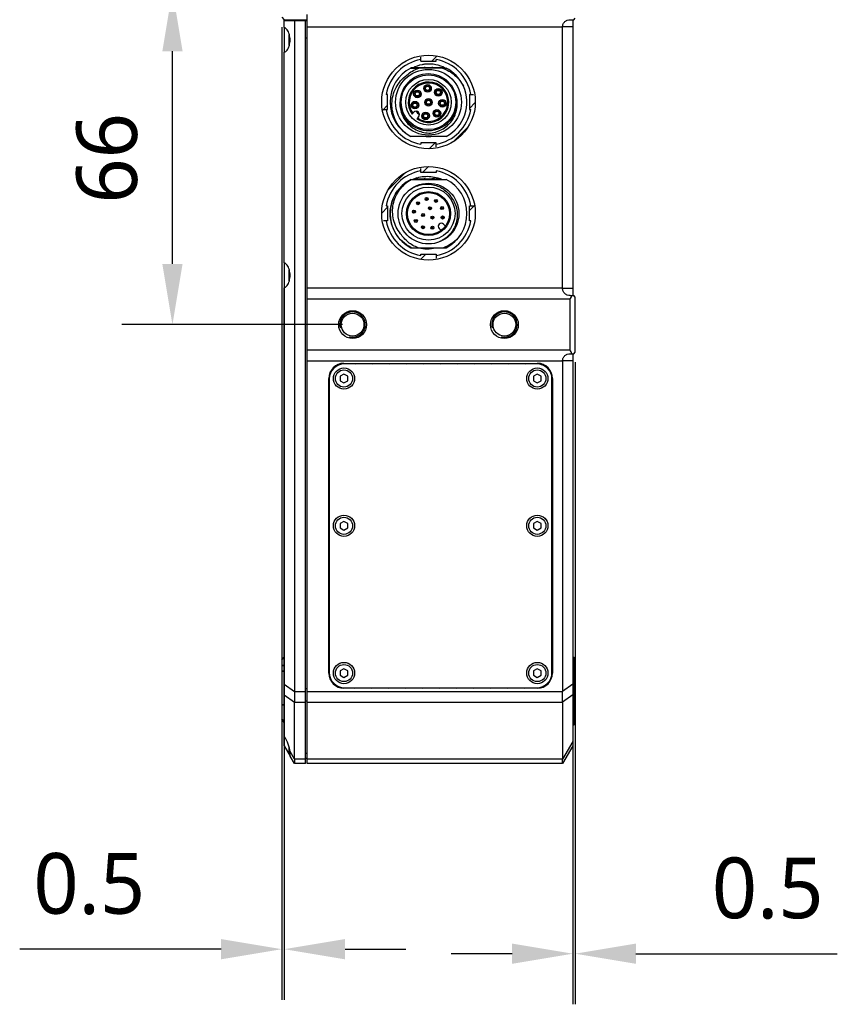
# Model space of a CAD drawing. Header units: millimetres. Extents: x 139 to 470, y 107 to 343.
# Tile 15 of 20: x 331 to 371, y 186 to 235. Entities that reach past the tile are written whole.
import ezdxf

# ---------------------------------------------------------------- set-up
doc = ezdxf.new("R2010")
doc.units = ezdxf.units.MM
doc.header["$LTSCALE"] = 32.67
doc.header["$PDMODE"] = 3
doc.header["$PDSIZE"] = 8
doc.layers.get('0').update_dxf_attribs({"linetype": 'CONTINUOUS'})
doc.layers.get('Defpoints').update_dxf_attribs({"linetype": 'CONTINUOUS'})
doc.layers.add('00_COMPONENTS', color=7, linetype='CONTINUOUS')
doc.layers.add('51__DRAFT_DIMS', color=7, linetype='CONTINUOUS')
doc.styles.get("Standard").update_dxf_attribs({"font": 'Roboto-Regular.ttf'})
doc.dimstyles.new('DIMSTYLE_3', dxfattribs={"dimtxt": 3, "dimasz": 3, "dimexe": 2.5, "dimexo": 0.5, "dimgap": 0.75, "dimtad": 1, "dimlfac": 4, "dimdsep": 46, "dimtxsty": 'STANDARD', "dimblk": '_FILLED', "dimblk1": '_FILLED', "dimblk2": '_FILLED', "dimcen": 0.09, "dimclrt": 3, "dimazin": 2, "dimtp": 0.1, "dimtm": 0.1, "dimtfac": 1, "dimtofl": 0, "dimtmove": 0, "dimatfit": 3, "dimldrblk": '_FILLED', "dimfxl": 1, "dimtolj": 1, "dimarcsym": 0})
doc.dimstyles.new('DIMSTYLE_4', dxfattribs={"dimtxt": 3, "dimasz": 3, "dimexe": 2.5, "dimexo": 0.5, "dimgap": 0.75, "dimtad": 1, "dimlfac": 4, "dimdsep": 46, "dimtxsty": 'STANDARD', "dimblk": '_FILLED', "dimblk1": '_FILLED', "dimblk2": '_FILLED', "dimcen": 0.09, "dimclrt": 3, "dimazin": 2, "dimtp": 0.3, "dimtm": 0.3, "dimtfac": 1, "dimtofl": 0, "dimtmove": 0, "dimatfit": 3, "dimldrblk": '_FILLED', "dimfxl": 1, "dimtolj": 1, "dimarcsym": 0})

# ---------------------------------------------------------------- blocks, each defined once
blk = doc.blocks.new('_FILLED')
at = {"color": 0, "linetype": 'ByBlock'}
blk.add_solid([(0, 0), (-1, 0.167), (-1, -0.167)], dxfattribs=at)
blk = doc.blocks.new('*D18')
at = {"layer": '51__DRAFT_DIMS', "color": 0, "lineweight": -2}
for p, q in [((343.745, 234.283), (343.745, 186.243)), ((343.87, 222.145), (343.87, 186.243)), ((340.745, 188.743), (330.799, 188.743)), ((346.87, 188.743), (349.87, 188.743))]:
    blk.add_line(p, q, dxfattribs=at)
at = {"layer": 'Defpoints', "color": 0}
for p in [(343.745, 234.783), (343.87, 222.645), (343.87, 188.743)]:
    blk.add_point(p, dxfattribs=at)
at = {"layer": '51__DRAFT_DIMS', "color": 0, "linetype": 'ByBlock', "lineweight": -2, "xscale": 3, "yscale": 3, "zscale": 3}
blk.add_blockref('_FILLED', (343.745, 188.743), dxfattribs=at)
at = {"layer": '51__DRAFT_DIMS', "color": 0, "linetype": 'ByBlock', "lineweight": -2, "xscale": 3, "yscale": 3, "zscale": 3, "rotation": 180}
blk.add_blockref('_FILLED', (343.87, 188.743), dxfattribs=at)
at = {"layer": '51__DRAFT_DIMS', "color": 3, "insert": (336.995, 193.493), "char_height": 3, "attachment_point": 3, "line_spacing_factor": 0.9}
blk.add_mtext('\\A1;0.5', dxfattribs=at)
blk = doc.blocks.new('*D19')
at = {"layer": '51__DRAFT_DIMS', "color": 0, "lineweight": -2}
for p, q in [((358.245, 217.733), (358.245, 186.02)), ((358.12, 201.328), (358.12, 186.02)), ((355.12, 188.52), (352.12, 188.52)), ((361.245, 188.52), (371.191, 188.52))]:
    blk.add_line(p, q, dxfattribs=at)
at = {"layer": 'Defpoints', "color": 0}
for p in [(358.245, 218.233), (358.12, 201.828), (358.12, 188.52)]:
    blk.add_point(p, dxfattribs=at)
at = {"layer": '51__DRAFT_DIMS', "color": 0, "linetype": 'ByBlock', "lineweight": -2, "xscale": 3, "yscale": 3, "zscale": 3}
blk.add_blockref('_FILLED', (358.12, 188.52), dxfattribs=at)
at = {"layer": '51__DRAFT_DIMS', "color": 0, "linetype": 'ByBlock', "lineweight": -2, "xscale": 3, "yscale": 3, "zscale": 3, "rotation": 180}
blk.add_blockref('_FILLED', (358.245, 188.52), dxfattribs=at)
at = {"layer": '51__DRAFT_DIMS', "color": 3, "insert": (364.995, 193.27), "char_height": 3, "attachment_point": 1, "line_spacing_factor": 0.9}
blk.add_mtext('\\A1;0.5', dxfattribs=at)
blk = doc.blocks.new('*D20')
at = {"layer": '51__DRAFT_DIMS', "color": 0, "lineweight": -2}
for p, q in [((346.745, 236.095), (335.846, 236.095)), ((338.346, 222.595), (338.346, 233.095)), ((346.745, 219.595), (335.846, 219.595))]:
    blk.add_line(p, q, dxfattribs=at)
at = {"layer": 'Defpoints', "color": 0}
for p in [(338.346, 236.095), (347.245, 236.095), (347.245, 219.595)]:
    blk.add_point(p, dxfattribs=at)
at = {"layer": '51__DRAFT_DIMS', "color": 0, "linetype": 'ByBlock', "lineweight": -2, "xscale": 3, "yscale": 3, "zscale": 3}
for p, rotation in [((338.346, 236.095), 90), ((338.346, 219.595), 270)]:
    blk.add_blockref('_FILLED', p, dxfattribs=dict(at, rotation=rotation))
at = {"layer": '51__DRAFT_DIMS', "color": 3, "insert": (333.596, 227.813), "char_height": 3, "attachment_point": 2, "rotation": 90, "line_spacing_factor": 0.9}
blk.add_mtext('\\A1;66', dxfattribs=at)

msp = doc.modelspace()

# ---------------------------------------------------------------- linework, layer by layer
at = {"layer": '00_COMPONENTS', "color": 7}
for p, q in [((343.7449, 234.7826), (343.8699, 234.6576)), ((343.8699, 234.6576), (344.9949, 234.6576)), ((343.8699, 234.27), (343.8699, 234.6576)), ((343.8699, 234.6201), (344.9949, 234.6201)), ((344.3699, 234.6201), (344.3699, 201.4683)), ((344.9199, 197.9076), (344.9199, 234.6201)), ((344.9949, 197.9076), (344.9949, 234.9076)), ((357.9932, 234.6576), (358.1699, 234.6576)), ((358.1199, 234.6576), (358.1199, 221.0326)), ((358.1699, 234.6576), (358.2449, 234.7326)), ((343.8699, 234.2678), (343.8699, 233.0475)), ((357.6199, 221.39), (357.6199, 234.3003)), ((344.1199, 233.3852), (344.1199, 233.93)), ((343.8699, 222.645), (343.8699, 233.0453)), ((350.6199, 232.6137), (350.6199, 232.8137)), ((350.6199, 232.6137), (351.3699, 232.6137)), ((351.3699, 232.6137), (351.3699, 232.6868)), ((350.1188, 232.2951), (351.7802, 232.2951)), ((350.1218, 232.2669), (350.5177, 232.2669)), ((351.6825, 232.2669), (350.5177, 232.2669)), ((351.6825, 232.2669), (351.8681, 232.2669)), ((350.3137, 231.0307), (350.3505, 231.0307)), ((350.5413, 231.0307), (350.5781, 231.0307)), ((350.8148, 231.3027), (350.8516, 231.3027)), ((350.8516, 231.2277), (350.8148, 231.2277)), ((351.0424, 231.3027), (351.0792, 231.3027)), ((351.0791, 231.2277), (351.0424, 231.2277)), ((351.3489, 231.103), (351.3857, 231.103)), ((351.3857, 231.028), (351.3489, 231.028)), ((351.5765, 231.103), (351.6133, 231.103)), ((351.6132, 231.028), (351.5765, 231.028)), ((348.9764, 230.9701), (348.9033, 230.9701)), ((348.9764, 230.2201), (348.9764, 230.9701)), ((350.3505, 230.9557), (350.3137, 230.9557)), ((350.578, 230.9557), (350.5413, 230.9557)), ((350.8996, 230.5419), (350.8627, 230.5419)), ((350.8628, 230.6169), (350.8996, 230.6169)), ((351.0903, 230.6169), (351.1271, 230.6169)), ((351.1271, 230.5419), (351.0903, 230.5419)), ((351.5486, 230.5689), (351.5854, 230.5689)), ((351.7762, 230.5689), (351.813, 230.5689)), ((353.0135, 230.9701), (353.2135, 230.9701)), ((353.0135, 230.9701), (353.0135, 230.2201)), ((348.7764, 230.2201), (348.9764, 230.2201)), ((350.1823, 229.9966), (350.2702, 230.0844)), ((350.1903, 230.474), (350.2271, 230.474)), ((350.2271, 230.399), (350.1903, 230.399)), ((350.4179, 230.474), (350.4547, 230.474)), ((350.4546, 230.399), (350.4179, 230.399)), ((351.2766, 230.0678), (351.3133, 230.0678)), ((351.5041, 230.0678), (351.5409, 230.0678)), ((351.5854, 230.4939), (351.5486, 230.4939)), ((351.8129, 230.4939), (351.7762, 230.4939)), ((353.0135, 230.2201), (353.0866, 230.2201)), ((350.5, 229.8546), (350.4121, 229.7668)), ((350.7566, 229.8694), (350.7198, 229.8694)), ((350.7199, 229.9444), (350.7566, 229.9444)), ((350.9474, 229.9444), (350.9842, 229.9444)), ((350.9841, 229.8694), (350.9474, 229.8694)), ((351.3133, 229.9928), (351.2765, 229.9928)), ((351.5408, 229.9928), (351.5041, 229.9928)), ((351.8681, 228.8919), (350.1218, 228.8919)), ((351.3699, 228.5766), (350.6199, 228.5766)), ((350.6199, 228.5766), (350.6199, 228.5035)), ((351.3699, 228.3766), (351.3699, 228.5766)), ((350.6199, 227.1137), (350.6199, 227.3137)), ((351.3699, 227.1868), (351.3699, 227.1137)), ((350.1218, 226.7669), (351.8681, 226.7669)), ((350.2613, 226.7951), (351.5924, 226.7951)), ((351.3699, 227.1137), (350.6199, 227.1137)), ((348.9033, 225.4701), (348.9764, 225.4701)), ((348.9764, 225.4701), (348.9764, 224.7201)), ((353.0135, 225.4701), (353.2135, 225.4701)), ((353.0135, 224.7201), (353.0135, 225.4701)), ((348.9764, 224.7201), (348.7764, 224.7201)), ((353.0866, 224.7201), (353.0135, 224.7201)), ((351.6148, 224.2474), (351.5164, 224.3458)), ((351.7286, 224.5579), (351.8269, 224.4596)), ((352.4487, 223.8679), (352.4545, 223.863)), ((350.1218, 223.3919), (351.8681, 223.3919)), ((351.5214, 223.6748), (351.5192, 223.6808)), ((350.6199, 223.0766), (351.3699, 223.0766)), ((350.6199, 223.0035), (350.6199, 223.0766)), ((351.3699, 223.0766), (351.3699, 222.8766)), ((343.8699, 222.6428), (343.8699, 221.4225)), ((344.1199, 221.7602), (344.1199, 222.305)), ((343.8699, 198.7826), (343.8699, 221.4203)), ((357.9949, 220.8451), (344.9949, 220.8451)), ((357.9932, 221.0326), (358.1699, 221.0326)), ((357.9949, 218.3451), (357.9949, 220.8451)), ((358.2449, 220.9576), (358.1699, 221.0326)), ((358.2449, 218.2326), (358.2449, 220.9576)), ((344.9949, 218.3451), (357.9949, 218.3451)), ((357.9932, 218.1576), (358.1699, 218.1576)), ((358.1199, 218.1576), (358.1199, 198.7826)), ((358.1699, 218.1576), (358.2449, 218.2326)), ((346.8199, 217.6826), (356.3699, 217.6826)), ((356.3449, 217.6576), (346.8449, 217.6576)), ((357.6199, 217.8003), (357.6199, 201.4683)), ((346.0699, 202.3826), (346.0699, 216.9326)), ((346.8199, 217.1491), (346.6324, 217.0409)), ((346.6324, 217.0409), (346.6324, 216.8244)), ((347.0074, 217.0409), (346.8199, 217.1491)), ((347.0074, 216.8244), (347.0074, 217.0409)), ((356.3699, 217.1491), (356.1824, 217.0409)), ((356.1824, 217.0409), (356.1824, 216.8244)), ((356.5574, 217.0409), (356.3699, 217.1491)), ((356.5574, 216.8244), (356.5574, 217.0409)), ((357.1199, 216.9326), (357.1199, 202.3826)), ((346.0949, 216.9076), (346.0949, 202.4076)), ((346.6324, 216.8244), (346.8199, 216.7161)), ((346.8199, 216.7161), (347.0074, 216.8244)), ((356.1824, 216.8244), (356.3699, 216.7161)), ((356.3699, 216.7161), (356.5574, 216.8244)), ((357.0949, 202.4076), (357.0949, 216.9076)), ((346.8199, 209.8741), (346.6324, 209.7659)), ((346.6324, 209.7659), (346.6324, 209.5494)), ((347.0074, 209.7659), (346.8199, 209.8741)), ((347.0074, 209.5494), (347.0074, 209.7659)), ((356.3699, 209.8741), (356.1824, 209.7659)), ((356.1824, 209.7659), (356.1824, 209.5494)), ((356.5574, 209.7659), (356.3699, 209.8741)), ((356.5574, 209.5494), (356.5574, 209.7659)), ((346.6324, 209.5494), (346.8199, 209.4411)), ((346.8199, 209.4411), (347.0074, 209.5494)), ((356.1824, 209.5494), (356.3699, 209.4411)), ((356.3699, 209.4411), (356.5574, 209.5494)), ((343.7449, 203.0365), (343.8699, 203.1615)), ((343.7449, 203.0365), (343.7449, 200.0996)), ((358.1199, 203.1615), (358.1699, 203.1615)), ((358.2449, 203.0865), (358.1699, 203.1615)), ((358.1699, 199.8256), (358.1699, 203.1615)), ((358.2449, 199.9316), (358.2449, 203.0865)), ((346.8199, 202.5991), (346.6324, 202.4909)), ((346.6324, 202.4909), (346.6324, 202.2744)), ((347.0074, 202.4909), (346.8199, 202.5991)), ((347.0074, 202.2744), (347.0074, 202.4909)), ((356.3699, 202.5991), (356.1824, 202.4909)), ((356.1824, 202.4909), (356.1824, 202.2744)), ((356.5574, 202.4909), (356.3699, 202.5991)), ((356.5574, 202.2744), (356.5574, 202.4909)), ((346.6324, 202.2744), (346.8199, 202.1661)), ((346.8199, 202.1661), (347.0074, 202.2744)), ((356.1824, 202.2744), (356.3699, 202.1661)), ((356.3699, 202.1661), (356.5574, 202.2744)), ((356.3699, 201.6326), (346.8199, 201.6326)), ((346.8449, 201.6576), (356.3449, 201.6576)), ((344.3699, 198.1273), (344.3699, 200.938)), ((357.6199, 200.938), (357.6199, 198.1273)), ((343.7449, 200.0996), (343.8699, 200.0347)), ((343.8699, 199.9449), (343.7449, 200.0996)), ((358.2449, 199.9316), (358.1699, 199.8256)), ((358.1199, 199.7902), (358.1699, 199.8256)), ((343.8699, 198.7826), (344.1545, 198.2847)), ((344.1199, 198.3701), (344.1199, 198.7025)), ((358.1199, 198.7826), (357.6199, 197.9076)), ((344.1449, 198.3451), (344.1598, 198.3451)), ((344.3699, 197.9076), (344.1559, 198.2823)), ((344.9949, 198.1576), (344.9199, 198.1576)), ((344.9199, 197.9076), (344.3699, 197.9076)), ((357.6199, 197.9076), (344.9949, 197.9076))]:
    msp.add_line(p, q, dxfattribs=at)
at = {"layer": '00_COMPONENTS', "color": 4}
for p, q in [((344.9949, 234.3003), (357.6199, 234.3003)), ((358.1199, 234.3076), (357.6199, 234.3076)), ((344.1449, 233.5057), (344.1449, 233.8096)), ((344.9949, 233.7451), (344.9199, 233.7451)), ((351.1607, 232.6137), (351.416, 232.869)), ((353.0135, 230.2662), (353.3072, 230.5599)), ((348.7211, 230.1741), (348.9764, 230.4294)), ((352.2229, 228.6356), (352.9545, 229.3672)), ((351.0302, 228.2829), (351.3239, 228.5766)), ((350.701, 227.1137), (350.9949, 227.4076)), ((348.9837, 226.2364), (349.8536, 227.1064)), ((350.3824, 226.7951), (350.4428, 226.8555)), ((351.2225, 226.7951), (351.3081, 226.8807)), ((351.5223, 226.7951), (351.5135, 226.7669)), ((348.6824, 225.0951), (348.9764, 225.3891)), ((353.0135, 225.226), (353.2741, 225.4866)), ((350.6035, 222.816), (350.8641, 223.0766)), ((344.1449, 221.8807), (344.1449, 222.1846)), ((357.6199, 221.39), (344.9949, 221.39)), ((358.1199, 221.3826), (357.6199, 221.3826)), ((344.9949, 217.8003), (357.6199, 217.8003)), ((346.4609, 217.5518), (346.5207, 217.6116)), ((347.4068, 217.6576), (347.4318, 217.6826)), ((348.2469, 217.6576), (348.2719, 217.6826)), ((349.0869, 217.6576), (349.1119, 217.6826)), ((349.927, 217.6576), (349.952, 217.6826)), ((350.767, 217.6576), (350.792, 217.6826)), ((351.607, 217.6576), (351.632, 217.6826)), ((352.4471, 217.6576), (352.4721, 217.6826)), ((353.2871, 217.6576), (353.3121, 217.6826)), ((354.1272, 217.6576), (354.1522, 217.6826)), ((354.9672, 217.6576), (354.9922, 217.6826)), ((355.8073, 217.6576), (355.8323, 217.6826)), ((356.6019, 217.6122), (356.6213, 217.6317)), ((358.1199, 217.8076), (357.6199, 217.8076)), ((346.141, 217.2319), (346.2008, 217.2916)), ((357.0338, 217.2041), (357.0528, 217.2231)), ((357.0949, 216.4252), (357.1199, 216.4502)), ((346.0699, 216.3208), (346.0949, 216.3458)), ((346.0699, 215.4807), (346.0949, 215.5057)), ((357.0949, 215.5852), (357.1199, 215.6102)), ((346.0699, 214.6407), (346.0949, 214.6657)), ((357.0949, 214.7451), (357.1199, 214.7701)), ((346.0699, 213.8006), (346.0949, 213.8256)), ((357.0949, 213.9051), (357.1199, 213.9301)), ((357.0949, 213.065), (357.1199, 213.09)), ((346.0699, 212.9606), (346.0949, 212.9856)), ((346.0699, 212.1205), (346.0949, 212.1455)), ((357.0949, 212.225), (357.1199, 212.25)), ((346.0699, 211.2805), (346.0949, 211.3055)), ((357.0949, 211.3849), (357.1199, 211.4099)), ((346.0699, 210.4405), (346.0949, 210.4655)), ((357.0949, 210.5449), (357.1199, 210.5699)), ((357.0949, 209.7049), (357.1199, 209.7299)), ((346.0699, 209.6004), (346.0949, 209.6254)), ((346.0699, 208.7604), (346.0949, 208.7854)), ((357.0949, 208.8648), (357.1199, 208.8898)), ((346.0699, 207.9203), (346.0949, 207.9453)), ((357.0949, 208.0248), (357.1199, 208.0498)), ((357.0949, 207.1847), (357.1199, 207.2097)), ((346.0699, 207.0803), (346.0949, 207.1053)), ((346.0699, 206.2402), (346.0949, 206.2652)), ((357.0949, 206.3447), (357.1199, 206.3697)), ((346.0699, 205.4002), (346.0949, 205.4252)), ((357.0949, 205.5046), (357.1199, 205.5296)), ((346.0699, 204.5602), (346.0949, 204.5852)), ((357.0949, 204.6646), (357.1199, 204.6896)), ((357.0949, 203.8246), (357.1199, 203.8496)), ((346.0699, 203.7201), (346.0949, 203.7451)), ((346.0699, 202.8801), (346.0949, 202.9051)), ((357.0949, 202.9845), (357.1199, 203.0095)), ((343.8699, 202.7954), (343.7449, 202.707)), ((343.7449, 202.4419), (343.8699, 202.5303)), ((358.1199, 202.7954), (358.1699, 202.7954)), ((358.1199, 202.5303), (358.1699, 202.5303)), ((358.1699, 202.7954), (358.2449, 202.7424)), ((358.1699, 202.5303), (358.2449, 202.4772)), ((346.1325, 202.1026), (346.1516, 202.1217)), ((357.0083, 202.0578), (357.0605, 202.1101)), ((343.8699, 201.8283), (344.3699, 201.4659)), ((344.3699, 201.4683), (344.9199, 201.4683)), ((344.9199, 201.6236), (344.9949, 201.6236)), ((344.9949, 201.4683), (357.6199, 201.4683)), ((346.5578, 201.6878), (346.5771, 201.7072)), ((347.3426, 201.6326), (347.3676, 201.6576)), ((348.1827, 201.6326), (348.2077, 201.6576)), ((349.0227, 201.6326), (349.0477, 201.6576)), ((349.8628, 201.6326), (349.8878, 201.6576)), ((350.7028, 201.6326), (350.7278, 201.6576)), ((351.5429, 201.6326), (351.5679, 201.6576)), ((352.3829, 201.6326), (352.4079, 201.6576)), ((353.2229, 201.6326), (353.2479, 201.6576)), ((354.063, 201.6326), (354.088, 201.6576)), ((354.903, 201.6326), (354.928, 201.6576)), ((355.7431, 201.6326), (355.7681, 201.6576)), ((356.6425, 201.6921), (356.6948, 201.7443)), ((358.1199, 201.8283), (357.6199, 201.4659)), ((343.8699, 201.3021), (344.3699, 200.9397)), ((344.3699, 200.938), (344.9199, 200.938)), ((344.9199, 201.0049), (344.9949, 201.0049)), ((344.9949, 200.938), (357.6199, 200.938)), ((358.1199, 201.3021), (357.6199, 200.9397)), ((343.8699, 200.7625), (343.7449, 200.8509)), ((358.1199, 200.7625), (358.1699, 200.7625)), ((358.1699, 200.7625), (358.2449, 200.8155)), ((358.1199, 199.0006), (357.6199, 198.1256)), ((344.1449, 198.3451), (344.1449, 198.5863)), ((344.3699, 198.1256), (344.1545, 198.5026)), ((344.9199, 198.1273), (344.3699, 198.1273)), ((344.9949, 198.4139), (344.9199, 198.4139)), ((357.6199, 198.1273), (344.9949, 198.1273))]:
    msp.add_line(p, q, dxfattribs=at)
at = {"layer": '00_COMPONENTS', "color": 7}
for centre, radius in [((350.9949, 230.5951), 2.3125), ((350.9949, 230.5794), 1.625), ((350.9949, 230.5794), 1.35), ((350.9949, 230.5794), 1.125), ((350.4459, 230.9932), 0.1875), ((350.4459, 230.9932), 0.1375), ((350.4459, 230.9932), 0.1025), ((350.947, 231.2652), 0.1875), ((350.947, 231.2652), 0.1375), ((350.947, 231.2652), 0.1025), ((351.4811, 231.0655), 0.1875), ((351.4811, 231.0655), 0.1375), ((351.4811, 231.0655), 0.1025), ((350.3225, 230.4365), 0.1875), ((350.3225, 230.4365), 0.1375), ((350.9949, 230.5794), 0.1875), ((350.9949, 230.5794), 0.1375), ((350.9949, 230.5794), 0.1025), ((351.6808, 230.5314), 0.1875), ((351.6808, 230.5314), 0.1375), ((351.6808, 230.5314), 0.1025), ((350.3225, 230.4365), 0.1025), ((350.852, 229.9069), 0.1875), ((351.4087, 230.0303), 0.1875), ((351.4087, 230.0303), 0.1375), ((351.4087, 230.0303), 0.1025), ((350.852, 229.9069), 0.1375), ((350.852, 229.9069), 0.1025), ((350.9949, 225.0951), 2.3125), ((350.9949, 225.0794), 1.5), ((350.9949, 225.0794), 1.3125), ((350.9949, 225.0794), 1.0875), ((350.9949, 225.0794), 1.0375), ((350.9019, 225.7984), 0.075), ((350.9019, 225.7984), 0.0317), ((351.3602, 225.7057), 0.075), ((351.3602, 225.7057), 0.0317), ((350.2759, 225.1725), 0.075), ((350.2759, 225.1725), 0.0317), ((350.4823, 225.5921), 0.075), ((350.4823, 225.5921), 0.0317), ((351.0661, 225.345), 0.075), ((351.0661, 225.345), 0.0317), ((351.6666, 225.3525), 0.075), ((351.6666, 225.3525), 0.0317), ((350.3687, 224.7142), 0.075), ((350.3687, 224.7142), 0.0317), ((350.7293, 225.0082), 0.075), ((350.7293, 225.0082), 0.0317), ((351.1894, 224.8849), 0.075), ((351.1894, 224.8849), 0.0317), ((351.6936, 224.8857), 0.075), ((351.6936, 224.8857), 0.0317), ((350.7219, 224.4078), 0.075), ((350.7219, 224.4078), 0.0317), ((351.1887, 224.3808), 0.075), ((351.1887, 224.3808), 0.0317), ((347.2449, 219.5951), 0.6875), ((347.2449, 219.5951), 0.5625), ((354.7449, 219.5951), 0.6875), ((354.7449, 219.5951), 0.5625), ((346.8199, 216.9326), 0.525), ((356.3699, 216.9326), 0.525), ((346.8199, 209.6576), 0.525), ((356.3699, 209.6576), 0.525), ((346.8199, 202.3826), 0.525), ((356.3699, 202.3826), 0.525)]:
    msp.add_circle(centre, radius, dxfattribs=at)
at = {"layer": '00_COMPONENTS', "color": 4}
for centre in [(346.8199, 216.9326), (356.3699, 216.9326), (346.8199, 209.6576), (356.3699, 209.6576), (346.8199, 202.3826), (356.3699, 202.3826)]:
    msp.add_circle(centre, 0.422, dxfattribs=at)
at = {"layer": '00_COMPONENTS', "color": 7}
for centre, radius, start, end in [((350.9949, 230.5951), 2.125, 100.16419, 169.83573), ((350.9949, 230.5951), 2.125, 10.16429, 79.83572), ((350.9949, 230.5794), 1.9, 117.35733, 242.64267), ((350.9949, 230.5951), 1.7075, 95.35748, 101.74312), ((350.995, 230.5941), 1.8739, 63.21197, 94.58082), ((350.9949, 230.5951), 1.7075, 78.25688, 84.64252), ((350.9949, 230.5794), 1.9, 25.06638, 62.64267), ((350.9949, 230.5794), 1.4, 17.86737, 17.8407), ((350.9949, 230.5794), 1, 234.35204, 215.64796), ((350.9949, 230.5794), 0.95, 234.84903, 215.15097), ((350.9949, 230.5794), 1.9, 297.35733, 24.86201), ((350.9949, 230.5951), 2.125, 190.16403, 259.83573), ((350.3851, 229.9695), 0.1625, 315, 135), ((350.9949, 230.5794), 0.7568, 216.23906, 233.76094), ((350.9949, 230.5951), 2.125, 280.16445, 349.83571), ((350.9949, 230.5951), 1.7075, 265.951, 274.049), ((350.9949, 225.0951), 2.125, 100.16419, 169.83573), ((350.9949, 225.0951), 2.125, 10.16429, 79.83572), ((350.9949, 225.0794), 1.9, 117.35733, 242.64267), ((350.9949, 225.0951), 1.7075, 95.35748, 101.74312), ((350.9949, 225.0951), 1.7075, 78.25688, 84.64252), ((350.9294, 225.1111), 1.8099, 66.18319, 70.63378), ((350.9949, 225.0794), 1.9, 297.35733, 62.64267), ((351.0151, 225.1009), 1.3569, 32.60247, 34.20855), ((350.9949, 225.0951), 2.125, 190.16403, 259.83573), ((350.9949, 225.0951), 2.125, 280.16445, 349.83571), ((351.6225, 224.4518), 0.15, 45, 225), ((350.9878, 225.0677), 1.8721, 242.67607, 243.52508), ((350.9949, 225.0951), 1.7075, 265.951, 274.049), ((351.0235, 225.0432), 1.8438, 296.41631, 297.08562), ((346.8199, 216.9326), 0.75, 90, 180), ((346.8449, 216.9076), 0.775, 91.84808, 178.15192), ((346.8449, 216.9076), 0.75, 90, 180), ((356.3449, 216.9076), 0.75, 0, 90), ((356.3699, 216.9326), 0.75, 0, 90), ((356.3449, 216.9076), 0.775, 1.84808, 88.15192), ((346.8199, 202.3826), 0.75, 180, 270), ((346.8449, 202.4076), 0.775, 181.84808, 268.15192), ((346.8449, 202.4076), 0.75, 180, 270), ((356.3449, 202.4076), 0.75, 270, 360), ((356.3449, 202.4076), 0.775, 271.84808, 358.15192), ((356.3699, 202.3826), 0.75, 270, 360), ((344.1449, 198.3701), 0.025, 180, 270)]:
    msp.add_arc(centre, radius, start, end, dxfattribs=at)
at = {"layer": '00_COMPONENTS', "color": 4}
for centre in [(347.2449, 219.5951), (354.7449, 219.5951)]:
    msp.add_arc(centre, 0.625, 255, 195, dxfattribs=at)
at = {"layer": '00_COMPONENTS', "color": 7}
for centre, major_axis, ratio, start_param, end_param in [((356.9057, 234.3003), (0, 1.25), 0.5714286, -1.5707963, -1.5649064), ((356.9057, 221.39), (0, 1.25), 0.5714286, -1.5766863, -1.5707963), ((356.8699, 221.39), (0, 1.25), 1, -2.0218231, -1.8607313), ((356.8699, 217.8003), (0, 1.25), 1, -1.2808614, -1.1197695), ((356.9057, 217.8003), (0, 1.25), 0.5714286, -1.5707963, -1.5649064), ((343.9414, 201.4683), (0, 0.75), 0.5714286, -1.5739928, -1.5707963), ((358.0485, 201.4683), (0, 0.75), 0.5714286, -4.712389, -4.7091925), ((343.9414, 201.4683), (-0.3469, 0.7407), 0.3397624, -2.5140023, -2.5108058), ((358.0485, 201.4683), (0.3469, 0.7407), 0.3397624, -3.7723795, -3.769183), ((343.7985, 198.9076), (-0.2891, 0.6172), 0.3397624, 3.8496131, 5.1386214), ((343.9414, 198.6576), (-0.3469, 0.7407), 0.3397624, -2.5171988, -2.5140023), ((358.0485, 198.6576), (0.3469, 0.7407), 0.3397624, -3.769183, -3.7659865)]:
    msp.add_ellipse(centre, major_axis=major_axis, ratio=ratio, start_param=start_param, end_param=end_param, dxfattribs=at)
for points, knots in [([(357.6199, 234.3076), (357.6199, 234.3315), (357.6246, 234.3794), (357.6461, 234.448), (357.6813, 234.5105), (357.7288, 234.564), (357.7866, 234.6064), (357.8733, 234.6464), (357.9456, 234.6576), (357.9932, 234.6576)], [0, 0, 0, 0, 0.1256495, 0.2509051, 0.3756542, 0.5001083, 0.6246676, 0.7496548, 1, 1, 1, 1]), ([(344.12, 233.93), (344.108, 233.9731), (344.0797, 234.0522), (344.0207, 234.1539), (343.9514, 234.2284), (343.8969, 234.2604), (343.8699, 234.27)], [0, 0, 0, 0, 0.3073424, 0.5746615, 0.8029351, 1, 1, 1, 1]), ([(344.12, 233.3852), (344.1319, 233.4284), (344.1498, 233.5187), (344.1587, 233.6576), (344.1498, 233.7965), (344.1319, 233.8869), (344.12, 233.93)], [0, 0, 0, 0, 0.2437789, 0.5, 0.7562211, 1, 1, 1, 1]), ([(343.8699, 233.0453), (343.8969, 233.0549), (343.9514, 233.0869), (344.0207, 233.1614), (344.0797, 233.263), (344.108, 233.3422), (344.12, 233.3852)], [0, 0, 0, 0, 0.1970649, 0.4253385, 0.6926576, 1, 1, 1, 1]), ([(349.9222, 231.914), (350.008, 231.9921), (350.1961, 232.1308), (350.4081, 232.2289), (350.5177, 232.2669)], [0, 0, 0, 0, 0.5000059, 1, 1, 1, 1]), ([(350.8453, 232.462), (350.7896, 232.4555), (350.5687, 232.4197), (350.3542, 232.3439), (350.2053, 232.2669)], [0, 0, 0, 0, 0.2504964, 1, 1, 1, 1]), ([(351.6825, 232.2669), (351.9015, 232.1918), (352.3138, 231.9542), (352.61, 231.5826), (352.7188, 231.3782)], [0, 0, 0, 0, 0.4999277, 1, 1, 1, 1]), ([(349.8441, 229.0676), (349.7404, 229.1562), (349.5514, 229.3566), (349.3406, 229.7109), (349.211, 230.1025), (349.1715, 230.5134), (349.228, 230.9224), (349.3758, 231.3077), (349.607, 231.6494), (349.8109, 231.8353), (349.9222, 231.914)], [0, 0, 0, 0, 0.1250186, 0.2500353, 0.3750484, 0.5000529, 0.6250508, 0.7500455, 0.8750309, 1, 1, 1, 1]), ([(349.6162, 230.8215), (349.5918, 230.714), (349.569, 230.492), (349.6133, 230.1613), (349.7309, 229.8489), (349.9162, 229.5712), (350.1605, 229.3435), (350.4491, 229.1761), (350.767, 229.0751), (350.9889, 229.0559), (351.0992, 229.0583)], [0, 0, 0, 0, 0.124977, 0.2499644, 0.3749615, 0.4999622, 0.624962, 0.7499728, 0.8749845, 1, 1, 1, 1]), ([(351.0992, 229.0583), (351.2089, 229.0709), (351.4265, 229.1195), (351.7281, 229.263), (351.9908, 229.4692), (352.2018, 229.7284), (352.3475, 230.0291), (352.4226, 230.3547), (352.4198, 230.6889), (352.3661, 230.9055), (352.3272, 231.0089)], [0, 0, 0, 0, 0.1250242, 0.250031, 0.3750449, 0.5000428, 0.6250405, 0.7500366, 0.8750149, 1, 1, 1, 1]), ([(349.6154, 224.086), (349.5335, 224.1856), (349.3917, 224.4043), (349.2581, 224.7707), (349.2078, 225.1576), (349.2427, 225.5461), (349.3601, 225.9181), (349.5532, 226.2569), (349.813, 226.5475), (350.0227, 226.7015), (350.1339, 226.7669)], [0, 0, 0, 0, 0.1249745, 0.2499629, 0.3749524, 0.4999526, 0.6249532, 0.7499656, 0.8749783, 1, 1, 1, 1]), ([(350.1931, 226.767), (350.2975, 226.8126), (350.5154, 226.885), (350.9679, 226.9452), (351.3155, 226.8937), (351.5296, 226.8186)], [0, 0, 0, 0, 0.2505608, 0.5011074, 1, 1, 1, 1]), ([(349.1021, 225.0794), (349.1008, 225.2901), (349.1704, 225.7147), (349.3753, 226.093), (349.5053, 226.2588)], [0, 0, 0, 0, 0.500003, 1, 1, 1, 1]), ([(349.9962, 226.1986), (350.0752, 226.2633), (350.2471, 226.377), (350.6279, 226.5276), (351.1514, 226.5645), (351.6414, 226.3743), (351.9574, 226.1137), (352.0841, 225.9509), (352.1373, 225.8637)], [0, 0, 0, 0, 0.1253718, 0.2507392, 0.500062, 0.7493158, 0.8746603, 1, 1, 1, 1]), ([(352.1373, 225.8637), (352.2027, 225.777), (352.3129, 225.5869), (352.4071, 225.2721), (352.428, 224.9441), (352.374, 224.6197), (352.2466, 224.3166), (352.0552, 224.0496), (351.8106, 223.8303), (351.6192, 223.7233), (351.5192, 223.6808)], [0, 0, 0, 0, 0.124977, 0.2499624, 0.3749597, 0.4999593, 0.6249595, 0.7499699, 0.8749845, 1, 1, 1, 1]), ([(350.1285, 223.4045), (349.9761, 223.4832), (349.6912, 223.6832), (349.3617, 224.0865), (349.152, 224.5633), (349.1032, 224.9079), (349.1021, 225.0794)], [0, 0, 0, 0, 0.2500153, 0.5000145, 0.7499942, 1, 1, 1, 1]), ([(352.2972, 224.335), (352.2111, 224.1869), (351.9858, 223.9191), (351.6838, 223.742), (351.5233, 223.6823)], [0, 0, 0, 0, 0.5000006, 1, 1, 1, 1]), ([(350.478, 223.3919), (350.3028, 223.4571), (349.971, 223.6447), (349.7159, 223.9284), (349.6154, 224.086)], [0, 0, 0, 0, 0.5000468, 1, 1, 1, 1]), ([(352.4487, 223.8679), (352.3496, 223.7623), (352.1263, 223.5735), (351.8652, 223.4417), (351.7293, 223.3919)], [0, 0, 0, 0, 0.4999979, 1, 1, 1, 1]), ([(352.4489, 223.8677), (352.3681, 223.7718), (352.1869, 223.5957), (351.9746, 223.4587), (351.863, 223.4016)], [0, 0, 0, 0, 0.4999859, 1, 1, 1, 1]), ([(350.5065, 223.3919), (350.6438, 223.3582), (350.9276, 223.3242), (351.2114, 223.358), (351.3486, 223.3919)], [0, 0, 0, 0, 0.5000119, 1, 1, 1, 1]), ([(344.12, 222.305), (344.108, 222.3481), (344.0797, 222.4272), (344.0207, 222.5289), (343.9514, 222.6034), (343.8969, 222.6354), (343.8699, 222.645)], [0, 0, 0, 0, 0.3073424, 0.5746615, 0.8029351, 1, 1, 1, 1]), ([(344.12, 221.7602), (344.1319, 221.8034), (344.1498, 221.8937), (344.1587, 222.0326), (344.1498, 222.1715), (344.1319, 222.2619), (344.12, 222.305)], [0, 0, 0, 0, 0.2437789, 0.5, 0.7562211, 1, 1, 1, 1]), ([(343.8699, 221.4203), (343.8969, 221.4299), (343.9514, 221.4619), (344.0207, 221.5364), (344.0797, 221.638), (344.108, 221.7172), (344.12, 221.7602)], [0, 0, 0, 0, 0.1970649, 0.4253385, 0.6926576, 1, 1, 1, 1]), ([(357.9932, 221.0326), (357.9456, 221.0326), (357.8733, 221.0438), (357.7866, 221.0839), (357.7288, 221.1262), (357.6813, 221.1798), (357.6461, 221.2423), (357.6246, 221.3109), (357.6199, 221.3588), (357.6199, 221.3826)], [0, 0, 0, 0, 0.2503452, 0.3753324, 0.4998917, 0.6243458, 0.7490949, 0.8743505, 1, 1, 1, 1]), ([(357.6199, 217.8076), (357.6199, 217.8315), (357.6246, 217.8794), (357.6461, 217.948), (357.6813, 218.0105), (357.7288, 218.064), (357.7866, 218.1064), (357.8733, 218.1464), (357.9456, 218.1576), (357.9932, 218.1576)], [0, 0, 0, 0, 0.1256495, 0.2509051, 0.3756542, 0.5001083, 0.6246676, 0.7496548, 1, 1, 1, 1]), ([(344.3699, 201.4659), (344.3698, 201.371), (344.3683, 201.2333), (344.3691, 201.0579), (344.3698, 200.9773), (344.3699, 200.9397)], [0, 0, 0, 0, 0.540851, 0.7853573, 1, 1, 1, 1]), ([(357.6199, 200.9397), (357.62, 200.9773), (357.6208, 201.0579), (357.6216, 201.2333), (357.6201, 201.371), (357.6199, 201.4659)], [0, 0, 0, 0, 0.2146427, 0.459149, 1, 1, 1, 1]), ([(344.1582, 198.2859), (344.1588, 198.2889), (344.1594, 198.2967), (344.1598, 198.3112), (344.1599, 198.3311), (344.1598, 198.3562), (344.1593, 198.3864), (344.1579, 198.4357), (344.1562, 198.475), (344.1545, 198.5026)], [0, 0, 0, 0, 0.0414577, 0.1084043, 0.2003927, 0.3166253, 0.4560591, 0.6174361, 1, 1, 1, 1]), ([(344.1545, 198.2847), (344.1548, 198.2841), (344.1553, 198.2833), (344.1561, 198.2826), (344.1565, 198.2826)], [0, 0, 0, 0, 0.6403728, 1, 1, 1, 1]), ([(344.1565, 198.2826), (344.1569, 198.2826), (344.1579, 198.2839), (344.158, 198.2851), (344.1582, 198.2859)], [0, 0, 0, 0, 0.328305, 1, 1, 1, 1]), ([(344.3699, 198.1256), (344.3699, 198.1093), (344.3697, 198.0786), (344.3692, 198.0353), (344.3689, 197.998), (344.3687, 197.9707), (344.3688, 197.9521), (344.3689, 197.9407), (344.369, 197.9309), (344.3692, 197.9229), (344.3694, 197.9166), (344.3696, 197.9124), (344.3697, 197.91), (344.3699, 197.9087), (344.3698, 197.9079), (344.3699, 197.9076)], [0, 0, 0, 0, 0.2241954, 0.4231475, 0.5949681, 0.7380251, 0.798334, 0.8509684, 0.8958053, 0.9327403, 0.961687, 0.9825768, 0.9899838, 0.9953587, 1, 1, 1, 1]), ([(357.6199, 197.9076), (357.6201, 197.9079), (357.62, 197.9087), (357.6202, 197.91), (357.6203, 197.9124), (357.6205, 197.9166), (357.6207, 197.9229), (357.6209, 197.9309), (357.621, 197.9407), (357.6211, 197.9521), (357.6212, 197.9707), (357.621, 197.998), (357.6207, 198.0353), (357.6202, 198.0786), (357.62, 198.1093), (357.6199, 198.1256)], [0, 0, 0, 0, 0.0046413, 0.0100162, 0.0174231, 0.038313, 0.0672597, 0.1041946, 0.1490315, 0.201666, 0.2619749, 0.4050319, 0.5768525, 0.7758046, 1, 1, 1, 1])]:
    msp.add_open_spline(points, degree=3, knots=knots, dxfattribs=at)

# ---------------------------------------------------------------- dimensions: what is measured, and where the dimension line sits
at = {"layer": '51__DRAFT_DIMS', "color": 4}
for base, p1, p2, angle, dimstyle, picture, middle in [((338.3458, 236.0951), (347.2449, 219.5951), (347.2449, 236.0951), 90, 'DIMSTYLE_4', '*D20', (338.3458, 227.8129)), ((358.1199, 188.5204), (358.2449, 218.2326), (358.1199, 201.8283), 180, 'DIMSTYLE_3', '*D19', (367.7178, 188.5204))]:
    dim = msp.add_linear_dim(base=base, p1=p1, p2=p2, angle=angle, dimstyle=dimstyle, dxfattribs=at)
    dim.commit()
    dim.dimension.update_dxf_attribs({"geometry": picture, "text_midpoint": middle, "dimtype": 160})
dim = msp.add_linear_dim(base=(343.8699, 188.7426), p1=(343.7449, 234.7826), p2=(343.8699, 222.645), dimstyle='DIMSTYLE_3', dxfattribs=at)
dim.commit()
dim.dimension.update_dxf_attribs({"geometry": '*D18', "text_midpoint": (334.2721, 188.7426), "dimtype": 160})

doc.saveas('drawing.dxf')
